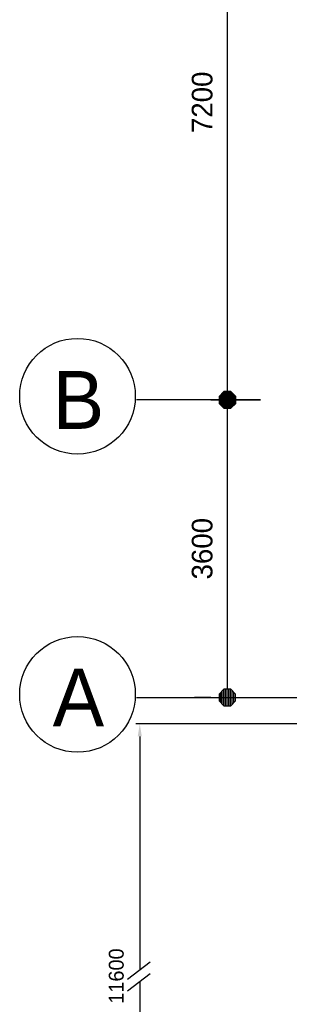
# Model space of a CAD drawing. Extents: x 9010 to 343255, y 15280 to 659207.
# Tile 17 of 76: x 77438 to 80702, y 22116 to 34028. Entities that reach past the tile are written whole.
import ezdxf
from ezdxf.enums import TextEntityAlignment as Align

# ---------------------------------------------------------------- set-up
doc = ezdxf.new("R2010")
doc.units = 0
doc.header["$LTSCALE"] = 100
doc.linetypes.add('CENTER2', pattern=[11.25, 7.5, -1.25, 1.25, -1.25])
doc.linetypes.add('CENTERX2', pattern=[40, 25, -5, 5, -5])
doc.layers.get('0').update_dxf_attribs({"linetype": 'CONTINUOUS'})
doc.layers.get('DEFPOINTS').update_dxf_attribs({"linetype": 'CONTINUOUS'})
for name, color, linetype in [('19', 2, 'CONTINUOUS'), ('STRAMIEN', 1, 'CENTER2'), ('WM521---', 1, 'CONTINUOUS')]:
    doc.layers.add(name, color=color, linetype=linetype)
doc.styles.add('2MM', font='STRUCT01.shx', dxfattribs={"height": 250})
doc.styles.add('5MM', font='STRUCT01.shx', dxfattribs={"height": 1000})
doc.styles.add('BURO-018', font='BUROFONT.shx', dxfattribs={"height": 180})
doc.dimstyles.new('DIM_ORG', dxfattribs={"dimscale": 50, "dimtxt": 2.5, "dimasz": 0.5, "dimexe": 1.25, "dimexo": 0.625, "dimgap": 0.9, "dimtad": 1, "dimdec": 0, "dimrnd": 1, "dimtxsty": '2MM', "dimblk": 'A-DIMDOT', "dimcen": 2.5, "dimse1": 1, "dimse2": 1, "dimclrt": 2, "dimazin": 3, "dimtfac": 1, "dimtdec": 4, "dimtix": 1, "dimtmove": 0, "dimatfit": 3, "dimtvp": 1, "dimtolj": 1, "dimtzin": 0})

# ---------------------------------------------------------------- blocks, each defined once
blk = doc.blocks.new('*X17')
at = {"color": 0}
for p, q in [((38.68, 21.6), (39.6, 21.6)), ((38.14, 21), (40.14, 21)), ((38.14, 20.8), (40.14, 20.8)), ((38.14, 20.6), (40.14, 20.6)), ((38.14, 20.4), (40.14, 20.4)), ((38.28, 21.2), (40, 21.2)), ((38.48, 21.4), (39.8, 21.4)), ((38.17, 20.2), (40.11, 20.2)), ((38.37, 20), (39.91, 20)), ((38.57, 19.8), (39.71, 19.8))]:
    blk.add_line(p, q, dxfattribs=at)
blk = doc.blocks.new('A-DIMDOT')
for p, q in [((0, 2), (0, 4)), ((0, -2), (0, 2)), ((0, -2), (0, -4))]:
    blk.add_line(p, q)
blk.add_lwpolyline([(-0.42, 0.99), (-1, 0.4), (-1, -0.43), (-0.42, -1.01), (0.41, -1.01), (1, -0.43), (1, 0.4), (0.41, 0.99)], close=True)
blk.add_blockref('*X17', (-39.14, -20.66))
blk = doc.blocks.new('*D40')
at = {"layer": '19', "color": 0}
blk.add_line((79953, 29528), (79953, 36528), dxfattribs=at)
at = {"layer": 'DEFPOINTS', "color": 0}
for p in [(78853, 36628), (79953, 36628), (78853, 29428)]:
    blk.add_point(p, dxfattribs=at)
at = {"layer": '19', "color": 0, "xscale": 100, "yscale": 100, "zscale": 100}
for p, rotation in [((79953, 36628), 90), ((79953, 29428), 270)]:
    blk.add_blockref('A-DIMDOT', p, dxfattribs=dict(at, rotation=rotation))
at = {"layer": '19', "color": 2, "insert": (79648, 33028), "char_height": 250, "attachment_point": 5, "rotation": 90, "style": '2MM'}
blk.add_mtext('\\A1;7200', dxfattribs=at)
blk = doc.blocks.new('*D41')
at = {"layer": '19', "color": 0}
blk.add_line((79953, 25928), (79953, 29328), dxfattribs=at)
at = {"layer": 'DEFPOINTS', "color": 0}
for p in [(78853, 29428), (79953, 29428), (78853, 25828)]:
    blk.add_point(p, dxfattribs=at)
at = {"layer": '19', "color": 0, "xscale": 100, "yscale": 100, "zscale": 100}
for p, rotation in [((79953, 29428), 90), ((79953, 25828), 270)]:
    blk.add_blockref('A-DIMDOT', p, dxfattribs=dict(at, rotation=rotation))
at = {"layer": '19', "color": 2, "insert": (79648, 27628), "char_height": 250, "attachment_point": 5, "rotation": 90, "style": '2MM'}
blk.add_mtext('\\A1;3600', dxfattribs=at)

msp = doc.modelspace()

# ---------------------------------------------------------------- linework, layer by layer
at = {"color": 1, "linetype": 'BYBLOCK'}
for p, q in [((82685.6, 25507.6), (78841.9, 25507.6)), ((78891.9, 25357.6), (78891.9, 22533.5)), ((78891.9, 22393.2), (78891.9, 19558.4))]:
    msp.add_line(p, q, dxfattribs=at)
msp.add_solid([(78866.9, 25357.6), (78916.9, 25357.6), (78891.9, 25507.6)], dxfattribs=at)
at = {"layer": 'STRAMIEN', "linetype": 'CENTERX2'}
msp.add_line((100352.9, 29427.6), (78852.9, 29427.6), dxfattribs=at)
msp.add_lwpolyline([(78852.9, 25827.6), (100352.9, 25827.6)], dxfattribs=at)
at = {"layer": 'STRAMIEN', "linetype": 'CONTINUOUS'}
for centre in [(78137.7, 29472.2), (78137.7, 25865.4)]:
    msp.add_circle(centre, 700, dxfattribs=at)
at = {"layer": 'WM521---'}
for p, q in [((78743.1, 22419), (79019.1, 22628.9)), ((78743.1, 22280.8), (79019.1, 22490.7))]:
    msp.add_line(p, q, dxfattribs=at)

# ---------------------------------------------------------------- texts
at = {"color": 1, "linetype": 'BYBLOCK', "insert": (78608.1, 22458), "char_height": 180, "attachment_point": 5, "rotation": 90, "style": 'BURO-018'}
msp.add_mtext('\\A1;11600', dxfattribs=at)
at = {"layer": 'STRAMIEN', "linetype": 'CONTINUOUS', "style": '5MM'}
for s, p in [('B', (78148.9, 29427.6)), ('A', (78148.9, 25827.6))]:
    msp.add_text(s, height=700, dxfattribs=at).set_placement(p, align=Align.MIDDLE)

# ---------------------------------------------------------------- dimensions: what is measured, and where the dimension line sits
at = {"layer": '19'}
for base, p1, p2, picture, middle in [((79952.9, 36627.6), (78852.9, 29427.6), (78852.9, 36627.6), '*D40', (79647.9, 33027.6)), ((79952.9, 29427.6), (78852.9, 25827.6), (78852.9, 29427.6), '*D41', (79647.9, 27627.6))]:
    dim = msp.add_linear_dim(base=base, p1=p1, p2=p2, angle=90, dimstyle='DIM_ORG', override={"dimscale": 200}, dxfattribs=at)
    dim.commit()
    dim.dimension.update_dxf_attribs({"geometry": picture, "text_midpoint": middle})

doc.saveas('drawing.dxf')
